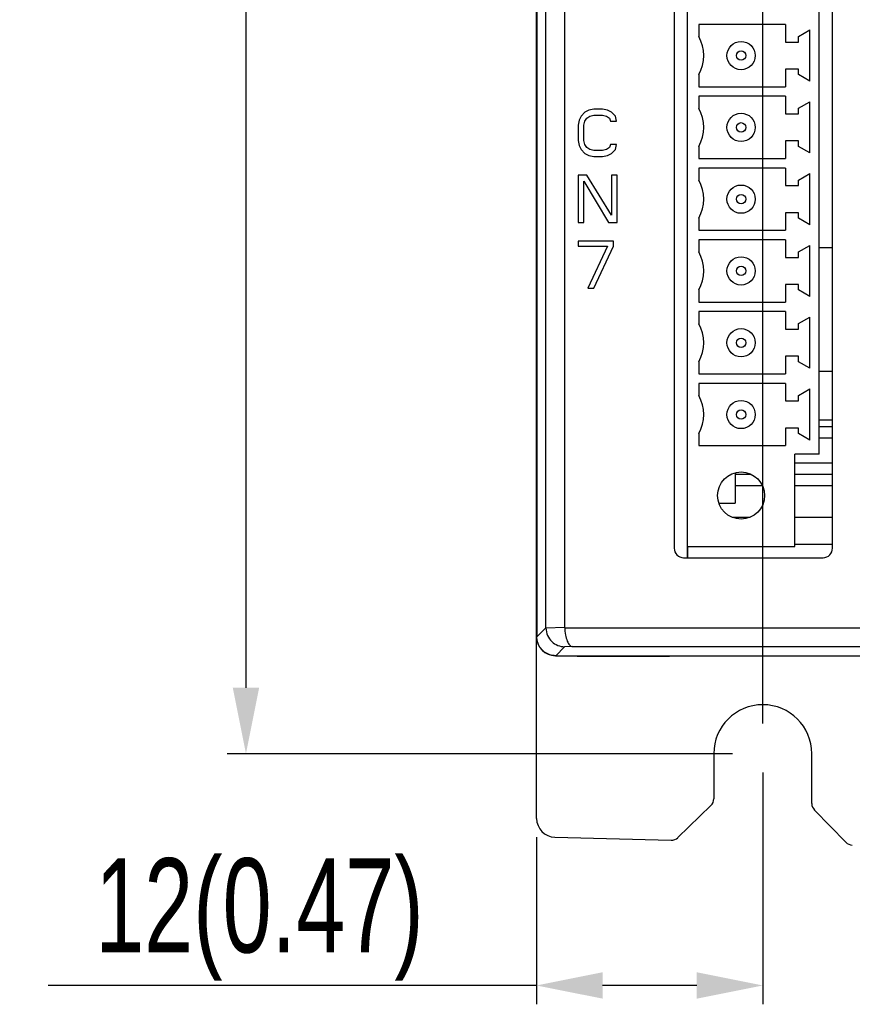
# Model space of a CAD drawing. Header units: millimetres. Extents: x -630 to -92, y 209 to 969.
# Tile 13 of 25: x -576 to -532, y 492 to 545. Entities that reach past the tile are written whole.
import ezdxf

# ---------------------------------------------------------------- set-up
doc = ezdxf.new("R2010")
doc.units = ezdxf.units.MM
doc.header["$LTSCALE"] = 32.67
doc.header["$PDMODE"] = 3
doc.header["$PDSIZE"] = 0.3125
doc.linetypes.add('DOT', pattern=[0.2, 0.1, -0.1])
doc.layers.get('0').update_dxf_attribs({"linetype": 'CONTINUOUS'})
doc.layers.get('Defpoints').update_dxf_attribs({"linetype": 'CONTINUOUS'})
doc.layers.add('02___PRT_ALL_AXES', color=7, linetype='CONTINUOUS')
doc.layers.add('03___PRT_ALL_CURVES', color=7, linetype='CONTINUOUS')
doc.styles.get("Standard").update_dxf_attribs({"font": 'txt', "width": 0.7})
doc.dimstyles.new('DIMSTYLE_1', dxfattribs={"dimtxt": 5, "dimasz": 0.1875, "dimexe": 0.18, "dimexo": 0.0625, "dimgap": 0.09, "dimtad": 1, "dimdsep": 46, "dimtxsty": 'Standard', "dimblk": '_FILLED', "dimblk1": '_FILLED', "dimblk2": '_FILLED', "dimcen": 0.09, "dimadec": 0, "dimazin": 0, "dimtp": 0.01, "dimtm": 0.01, "dimtfac": 1, "dimtofl": 0, "dimtmove": 0, "dimatfit": 3, "dimldrblk": '_FILLED', "dimfxl": 0, "dimtolj": 1, "dimarcsym": 0})

# ---------------------------------------------------------------- blocks, each defined once
blk = doc.blocks.new('_FILLED')
at = {"color": 0, "linetype": 'ByBlock'}
blk.add_solid([(0, 0), (-1, 0.2), (-1, -0.2)], dxfattribs=at)
blk = doc.blocks.new('*D2')
at = {"color": 0, "linetype": 'Continuous', "lineweight": -2}
for p, q in [((-510.478, 668.086), (-564.708, 668.086)), ((-563.708, 664.586), (-563.708, 509.086)), ((-537.886, 505.586), (-564.708, 505.586))]:
    blk.add_line(p, q, dxfattribs=at)
at = {"layer": 'Defpoints', "color": 0, "linetype": 'Continuous', "lineweight": 0}
for p in [(-509.478, 668.086), (-563.708, 505.586), (-536.886, 505.586)]:
    blk.add_point(p, dxfattribs=at)
at = {"color": 0, "linetype": 'Continuous', "lineweight": -2, "xscale": 3.5, "yscale": 3.5, "zscale": 3.5}
for p, rotation in [((-563.708, 668.086), 90), ((-563.708, 505.586), 270)]:
    blk.add_blockref('_FILLED', p, dxfattribs=dict(at, rotation=rotation))
at = {"color": 0, "linetype": 'Continuous', "insert": (-567.208, 586.836), "char_height": 5, "attachment_point": 5, "rotation": 90}
blk.add_mtext('\\A1;162.5(6.4)', dxfattribs=at)
blk = doc.blocks.new('*D3')
at = {"color": 0, "linetype": 'Continuous', "lineweight": -2}
for p, q in [((-536.286, 507.186), (-536.286, 687.354)), ((-508.786, 669.894), (-508.786, 687.354)), ((-532.786, 686.354), (-512.286, 686.354))]:
    blk.add_line(p, q, dxfattribs=at)
at = {"layer": 'Defpoints', "color": 0, "linetype": 'Continuous', "lineweight": 0}
for p in [(-508.786, 686.354), (-508.786, 668.894), (-536.286, 506.186)]:
    blk.add_point(p, dxfattribs=at)
at = {"color": 0, "linetype": 'Continuous', "lineweight": -2, "xscale": 3.5, "yscale": 3.5, "zscale": 3.5, "rotation": 180}
blk.add_blockref('_FILLED', (-536.286, 686.354), dxfattribs=at)
at = {"color": 0, "linetype": 'Continuous', "lineweight": -2, "xscale": 3.5, "yscale": 3.5, "zscale": 3.5}
blk.add_blockref('_FILLED', (-508.786, 686.354), dxfattribs=at)
at = {"color": 0, "linetype": 'Continuous', "insert": (-522.536, 689.854), "char_height": 5, "attachment_point": 5}
blk.add_mtext('\\A1;27.5(1.08)', dxfattribs=at)
blk = doc.blocks.new('*D9')
at = {"color": 0, "linetype": 'Continuous', "lineweight": -2}
for p, q in [((-536.286, 504.586), (-536.286, 492.284)), ((-548.286, 501.149), (-548.286, 492.284)), ((-548.286, 493.284), (-574.203, 493.284)), ((-539.786, 493.284), (-544.786, 493.284))]:
    blk.add_line(p, q, dxfattribs=at)
at = {"layer": 'Defpoints', "color": 0, "linetype": 'Continuous', "lineweight": 0}
for p in [(-536.286, 505.586), (-548.286, 502.149), (-536.286, 493.284)]:
    blk.add_point(p, dxfattribs=at)
at = {"color": 0, "linetype": 'Continuous', "lineweight": -2, "xscale": 3.5, "yscale": 3.5, "zscale": 3.5, "rotation": 180}
blk.add_blockref('_FILLED', (-548.286, 493.284), dxfattribs=at)
at = {"color": 0, "linetype": 'Continuous', "lineweight": -2, "xscale": 3.5, "yscale": 3.5, "zscale": 3.5}
blk.add_blockref('_FILLED', (-536.286, 493.284), dxfattribs=at)
at = {"color": 0, "linetype": 'Continuous', "insert": (-562.995, 496.784), "char_height": 5, "attachment_point": 5}
blk.add_mtext('\\A1;12(0.47)', dxfattribs=at)

msp = doc.modelspace()

# ---------------------------------------------------------------- linework, layer by layer
at = {"color": 7, "linetype": 'Continuous'}
for p, q in [((-548.286, 511.786), (-548.286, 672.586)), ((-548.273, 672.573), (-548.273, 511.786)), ((-547.788, 512.271), (-547.788, 639.492)), ((-546.789, 512.271), (-546.789, 639.483)), ((-540.286, 515.986), (-540.286, 553.986)), ((-540.986, 553.486), (-540.986, 516.486)), ((-532.586, 516.486), (-532.586, 553.486)), ((-533.286, 521.486), (-533.286, 548.546)), ((-535.086, 544.286), (-539.686, 544.286)), ((-539.686, 544.286), (-539.686, 543.646)), ((-535.086, 544.286), (-535.086, 543.356)), ((-534.386, 543.648), (-533.786, 543.994)), ((-534.386, 543.356), (-534.386, 543.648)), ((-533.786, 541.28), (-533.786, 543.994)), ((-535.086, 543.356), (-534.386, 543.356)), ((-534.386, 541.916), (-535.086, 541.916)), ((-535.086, 541.916), (-535.086, 540.986)), ((-534.386, 541.626), (-534.386, 541.916)), ((-539.686, 541.626), (-539.686, 540.986)), ((-533.786, 541.28), (-534.386, 541.626)), ((-539.686, 540.986), (-535.086, 540.986)), ((-535.086, 540.476), (-539.686, 540.476)), ((-539.686, 540.476), (-539.686, 539.836)), ((-535.086, 540.476), (-535.086, 539.546)), ((-534.386, 539.838), (-533.786, 540.184)), ((-534.386, 539.546), (-534.386, 539.838)), ((-533.786, 537.47), (-533.786, 540.184)), ((-545.93, 539.414), (-546.034, 539.201)), ((-545.722, 539.626), (-545.93, 539.414)), ((-545.514, 539.733), (-545.722, 539.626)), ((-545.722, 539.148), (-545.618, 539.307)), ((-545.618, 539.307), (-545.461, 539.414)), ((-545.253, 539.786), (-545.514, 539.733)), ((-545.461, 539.414), (-545.253, 539.467)), ((-544.784, 539.786), (-545.253, 539.786)), ((-545.253, 539.467), (-544.784, 539.467)), ((-544.524, 539.733), (-544.784, 539.786)), ((-544.784, 539.467), (-544.576, 539.414)), ((-544.576, 539.414), (-544.42, 539.307)), ((-544.316, 539.626), (-544.524, 539.733)), ((-544.42, 539.307), (-544.368, 539.148)), ((-544.107, 539.414), (-544.316, 539.626)), ((-544.055, 539.148), (-544.107, 539.414)), ((-535.086, 539.546), (-534.386, 539.546)), ((-546.034, 539.201), (-546.086, 538.935)), ((-546.086, 538.935), (-546.086, 538.137)), ((-545.774, 538.935), (-545.722, 539.148)), ((-545.774, 538.137), (-545.774, 538.935)), ((-544.368, 539.148), (-544.055, 539.148)), ((-546.086, 538.137), (-546.034, 537.871)), ((-546.034, 537.871), (-545.93, 537.658)), ((-545.722, 537.924), (-545.774, 538.137)), ((-545.618, 537.765), (-545.722, 537.924)), ((-545.461, 537.658), (-545.618, 537.765)), ((-544.42, 537.765), (-544.576, 537.658)), ((-544.368, 537.924), (-544.42, 537.765)), ((-544.055, 537.924), (-544.368, 537.924)), ((-544.107, 537.658), (-544.055, 537.924)), ((-539.686, 537.816), (-539.686, 537.176)), ((-534.386, 538.106), (-535.086, 538.106)), ((-535.086, 538.106), (-535.086, 537.176)), ((-534.386, 537.816), (-534.386, 538.106)), ((-533.786, 537.47), (-534.386, 537.816)), ((-545.93, 537.658), (-545.722, 537.446)), ((-545.722, 537.446), (-545.514, 537.339)), ((-545.514, 537.339), (-545.253, 537.286)), ((-545.253, 537.605), (-545.461, 537.658)), ((-544.784, 537.605), (-545.253, 537.605)), ((-545.253, 537.286), (-544.784, 537.286)), ((-544.576, 537.658), (-544.784, 537.605)), ((-544.784, 537.286), (-544.524, 537.339)), ((-544.524, 537.339), (-544.316, 537.446)), ((-544.316, 537.446), (-544.107, 537.658)), ((-539.686, 537.176), (-535.086, 537.176)), ((-545.618, 536.286), (-546.086, 536.286)), ((-546.086, 536.286), (-546.086, 533.786)), ((-544.316, 534.158), (-545.618, 536.286)), ((-544.003, 536.286), (-544.316, 536.286)), ((-544.316, 536.286), (-544.316, 534.158)), ((-544.003, 533.786), (-544.003, 536.286)), ((-535.086, 536.666), (-539.686, 536.666)), ((-539.686, 536.666), (-539.686, 536.026)), ((-535.086, 536.666), (-535.086, 535.736)), ((-534.386, 536.028), (-533.786, 536.374)), ((-533.786, 533.66), (-533.786, 536.374)), ((-545.774, 535.967), (-544.472, 533.786)), ((-545.774, 533.786), (-545.774, 535.967)), ((-535.086, 535.736), (-534.386, 535.736)), ((-534.386, 535.736), (-534.386, 536.028)), ((-534.386, 534.296), (-535.086, 534.296)), ((-535.086, 534.296), (-535.086, 533.366)), ((-534.386, 534.006), (-534.386, 534.296)), ((-546.086, 533.786), (-545.774, 533.786)), ((-544.472, 533.786), (-544.003, 533.786)), ((-539.686, 534.006), (-539.686, 533.366)), ((-533.786, 533.66), (-534.386, 534.006)), ((-539.686, 533.366), (-535.086, 533.366)), ((-544.211, 532.786), (-546.086, 532.786)), ((-546.086, 532.786), (-546.086, 532.52)), ((-546.086, 532.52), (-544.524, 532.52)), ((-544.524, 532.52), (-545.566, 530.286)), ((-545.253, 530.286), (-544.211, 532.52)), ((-544.211, 532.52), (-544.211, 532.786)), ((-535.086, 532.856), (-539.686, 532.856)), ((-539.686, 532.856), (-539.686, 532.216)), ((-535.086, 532.856), (-535.086, 531.926)), ((-534.386, 532.218), (-533.786, 532.564)), ((-533.786, 529.85), (-533.786, 532.564)), ((-534.386, 531.926), (-534.386, 532.218)), ((-532.586, 532.436), (-533.286, 532.436)), ((-535.086, 531.926), (-534.386, 531.926)), ((-534.386, 530.486), (-535.086, 530.486)), ((-535.086, 530.486), (-535.086, 529.556)), ((-534.386, 530.196), (-534.386, 530.486)), ((-545.566, 530.286), (-545.253, 530.286)), ((-539.686, 530.196), (-539.686, 529.556)), ((-533.786, 529.85), (-534.386, 530.196)), ((-539.686, 529.556), (-535.086, 529.556)), ((-535.086, 529.046), (-539.686, 529.046)), ((-539.686, 529.046), (-539.686, 528.406)), ((-535.086, 529.046), (-535.086, 528.116)), ((-534.386, 528.408), (-533.786, 528.754)), ((-534.386, 528.116), (-534.386, 528.408)), ((-533.786, 526.04), (-533.786, 528.754)), ((-535.086, 528.116), (-534.386, 528.116)), ((-539.686, 526.386), (-539.686, 525.746)), ((-534.386, 526.676), (-535.086, 526.676)), ((-535.086, 526.676), (-535.086, 525.746)), ((-534.386, 526.386), (-534.386, 526.676)), ((-533.786, 526.04), (-534.386, 526.386)), ((-539.686, 525.746), (-535.086, 525.746)), ((-533.286, 525.886), (-532.586, 525.886)), ((-535.086, 525.236), (-539.686, 525.236)), ((-539.686, 525.236), (-539.686, 524.596)), ((-535.086, 525.236), (-535.086, 524.306)), ((-534.386, 524.598), (-533.786, 524.944)), ((-533.786, 522.23), (-533.786, 524.944)), ((-535.086, 524.306), (-534.386, 524.306)), ((-534.386, 524.306), (-534.386, 524.598)), ((-532.586, 523.286), (-533.286, 523.286)), ((-539.686, 522.576), (-539.686, 521.936)), ((-534.386, 522.866), (-535.086, 522.866)), ((-535.086, 522.866), (-535.086, 521.936)), ((-534.386, 522.576), (-534.386, 522.866)), ((-533.786, 522.23), (-534.386, 522.576)), ((-539.686, 521.936), (-535.086, 521.936)), ((-533.286, 521.486), (-534.586, 521.486)), ((-534.586, 516.586), (-534.586, 521.486)), ((-534.586, 521.028), (-532.586, 521.028)), ((-537.746, 520.496), (-537.746, 518.886)), ((-538.616, 518.886), (-537.746, 518.886)), ((-537.917, 518.141), (-536.956, 518.141)), ((-534.586, 518.141), (-532.586, 518.141)), ((-540.286, 516.586), (-534.586, 516.586)), ((-534.586, 516.698), (-532.586, 516.698)), ((-540.486, 515.986), (-533.086, 515.986)), ((-547.788, 512.271), (-548.273, 511.786)), ((-546.789, 512.278), (-547.788, 512.253)), ((-546.789, 512.271), (-504.784, 512.271)), ((-548.286, 502.148), (-548.286, 511.786)), ((-546.799, 511.261), (-547.274, 510.786)), ((-546.382, 511.271), (-546.799, 511.261)), ((-546.382, 511.271), (-505.191, 511.271)), ((-547.274, 510.786), (-504.299, 510.786)), ((-546.136, 510.786), (-546.136, 510.736)), ((-541.236, 510.736), (-546.136, 510.736)), ((-545.719, 510.786), (-545.719, 510.736)), ((-545.243, 510.786), (-545.243, 510.736)), ((-544.945, 510.786), (-544.945, 510.736)), ((-544.885, 510.786), (-544.885, 510.736)), ((-544.836, 510.786), (-544.836, 510.736)), ((-541.236, 510.786), (-541.236, 510.736)), ((-538.886, 505.586), (-538.886, 503.193)), ((-533.686, 502.944), (-533.686, 505.586)), ((-540.788, 501.129), (-539.038, 502.834)), ((-533.545, 502.596), (-531.881, 500.888)), ((-547.313, 501.149), (-541.15, 500.988))]:
    msp.add_line(p, q, dxfattribs=at)
for centre, radius in [((-537.436, 542.636), 0.75), ((-537.436, 542.636), 0.25), ((-537.436, 538.826), 0.75), ((-537.436, 538.826), 0.25), ((-537.436, 535.016), 0.75), ((-537.436, 535.016), 0.25), ((-537.436, 531.206), 0.75), ((-537.436, 531.206), 0.25), ((-537.436, 527.396), 0.75), ((-537.436, 527.396), 0.25), ((-537.436, 523.586), 0.75), ((-537.436, 523.586), 0.25)]:
    msp.add_circle(centre, radius, dxfattribs=at)
for centre, radius, start, end in [((-541.413, 542.636), 2, 329.6686, 30.3314), ((-541.413, 538.826), 2, 329.6686, 30.3314), ((-541.413, 535.016), 2, 329.6686, 30.3314), ((-541.413, 531.206), 2, 329.6686, 30.3314), ((-541.413, 527.396), 2, 329.6686, 30.3314), ((-541.413, 523.586), 2, 329.6686, 30.3314), ((-540.486, 516.486), 0.5, 180, 270), ((-533.086, 516.486), 0.5, 270, 0), ((-547.286, 511.786), 1, 180, 270), ((-536.286, 505.586), 2.6, 0, 180), ((-539.386, 503.193), 0.5, 314.2864, 0.0506), ((-533.186, 502.944), 0.5, 180.5698, 224.6563), ((-547.286, 502.148), 1, 179.9653, 268.5011), ((-541.137, 501.488), 0.5, 268.5163, 313.8694), ((-531.522, 501.236), 0.5, 224.2006, 268.5002)]:
    msp.add_arc(centre, radius, start, end, dxfattribs=at)
for points, start_tangent, end_tangent in [([(-547.788, 512.253), (-547.788, 512.265), (-547.788, 512.271)], (-0.018547, 0.999828), (0.023174, 0.999731)), ([(-547.788, 512.253), (-547.701, 511.86), (-547.477, 511.54), (-547.16, 511.333), (-546.799, 511.261)], (0.018547, -0.999828), (0.999934, -0.011446)), ([(-546.789, 512.278), (-546.753, 511.883), (-546.66, 511.56), (-546.53, 511.349), (-546.382, 511.271)], (0, -1), (0.997935, -0.064237)), ([(-547.274, 510.786), (-547.582, 510.835), (-547.861, 510.977), (-548.082, 511.198), (-548.225, 511.477), (-548.273, 511.786)], (-1, 0), (0, 1))]:
    msp.add_spline(points, degree=3, dxfattribs=dict(at, start_tangent=start_tangent, end_tangent=end_tangent))
at = {"layer": '02___PRT_ALL_AXES', "color": 7, "linetype": 'Continuous'}
for p, q in [((-533.286, 522.956), (-532.586, 522.956)), ((-533.286, 522.356), (-532.586, 522.356)), ((-537.746, 520.416), (-536.917, 520.416)), ((-534.586, 520.416), (-532.586, 520.416)), ((-537.746, 519.816), (-536.313, 519.816)), ((-534.586, 519.816), (-532.586, 519.816))]:
    msp.add_line(p, q, dxfattribs=at)
msp.add_circle((-537.436, 519.286), 1.25, dxfattribs=at)
at = {"layer": '03___PRT_ALL_CURVES', "color": 8, "linetype": 'DOT'}
msp.add_line((-540.286, 516.586), (-540.286, 515.986), dxfattribs=at)

# ---------------------------------------------------------------- dimensions: what is measured, and where the dimension line sits
at = {"color": 7, "linetype": 'Continuous'}
for base, p1, p2, text, picture, middle in [((-508.786, 686.354), (-536.286, 506.186), (-508.786, 668.894), '<>(1.08)', '*D3', (-522.536, 686.354)), ((-536.286, 493.284), (-548.286, 502.149), (-536.286, 505.586), '<>(0.47)', '*D9', (-562.995, 493.284))]:
    dim = msp.add_linear_dim(base=base, p1=p1, p2=p2, text=text, dimstyle='DIMSTYLE_1', override={"dimasz": 3.5, "dimexe": 1, "dimexo": 1, "dimgap": 1}, dxfattribs=at)
    dim.commit()
    dim.dimension.update_dxf_attribs({"geometry": picture, "text_midpoint": middle, "dimtype": 160})
dim = msp.add_linear_dim(base=(-563.708, 505.586), p1=(-509.478, 668.086), p2=(-536.886, 505.586), angle=270, text='<>(6.4)', dimstyle='DIMSTYLE_1', override={"dimasz": 3.5, "dimexe": 1, "dimexo": 1, "dimgap": 1}, dxfattribs=at)
dim.commit()
dim.dimension.update_dxf_attribs({"geometry": '*D2', "text_midpoint": (-563.708, 586.836), "dimtype": 160})

doc.saveas('drawing.dxf')
